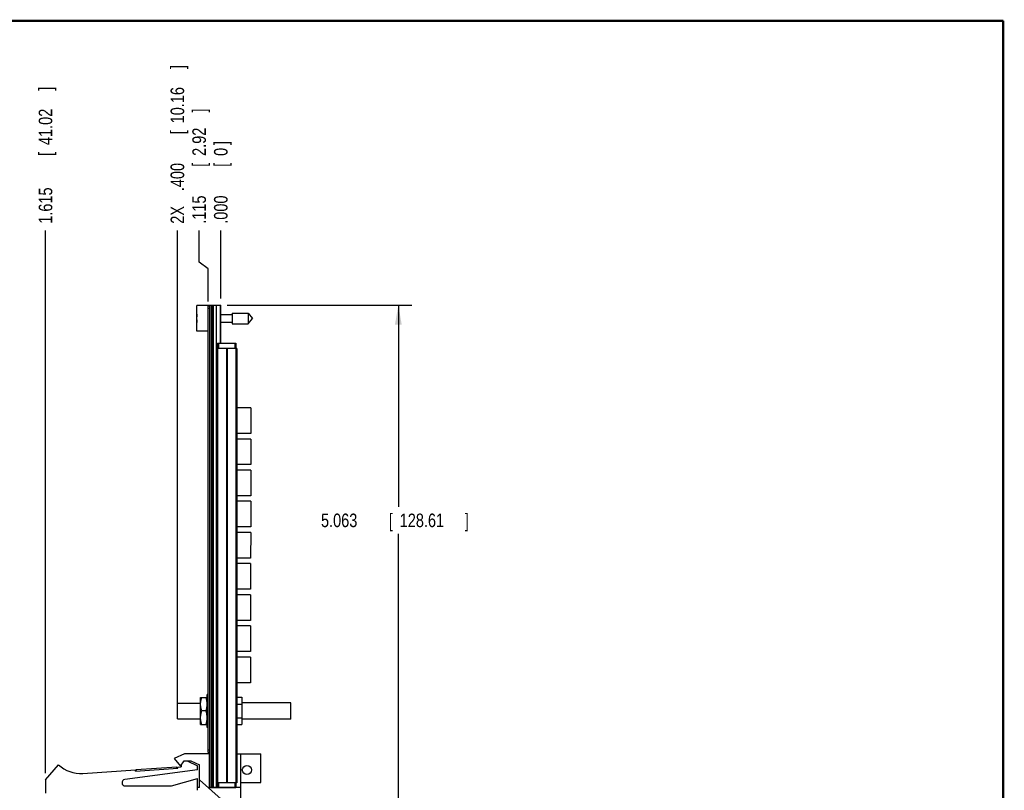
# Model space of a CAD drawing. Header units: inches. Extents: x 0.2 to 16.8, y 0.1 to 10.8.
# Tile 11 of 11: x 7.7 to 16.8, y 3.7 to 10.8. Entities that reach past the tile are written whole.
import ezdxf

# ---------------------------------------------------------------- set-up
doc = ezdxf.new("R2010")
doc.units = ezdxf.units.IN
doc.header["$LTSCALE"] = 0.935
doc.header["$MEASUREMENT"] = 0
doc.layers.get('0').update_dxf_attribs({"linetype": 'CONTINUOUS'})
doc.layers.add('DIMENSIONS', color=7, linetype='CONTINUOUS')
doc.styles.get("Standard").update_dxf_attribs({"font": 'txt', "width": 0.8})
doc.dimstyles.new('DIMSTYLE_1', dxfattribs={"dimtxt": 0.125, "dimasz": 0.18, "dimexe": 0.18, "dimexo": 0.0625, "dimgap": 0.09, "dimtad": 0, "dimtih": 1, "dimtoh": 1, "dimdec": 3, "dimzin": 4, "dimdsep": 46, "dimtxsty": 'STANDARD', "dimblk": '_FILLED', "dimblk1": '_FILLED', "dimblk2": '_FILLED', "dimcen": 0.09, "dimadec": 0, "dimazin": 0, "dimtp": 0.001, "dimtm": 0.001, "dimtfac": 1, "dimtdec": 3, "dimtofl": 0, "dimtmove": 0, "dimatfit": 3, "dimldrblk": '_FILLED', "dimfxl": 1, "dimtolj": 1, "dimtzin": 4, "dimarcsym": 0})
doc.dimstyles.new('DIMSTYLE_2', dxfattribs={"dimtxt": 0.125, "dimasz": 0.18, "dimexe": 0.18, "dimexo": 0.0625, "dimgap": 0.09, "dimtad": 0, "dimtih": 1, "dimtoh": 1, "dimdec": 3, "dimzin": 4, "dimdsep": 46, "dimtxsty": 'STANDARD', "dimblk": '_FILLED', "dimblk1": '_FILLED', "dimblk2": '_FILLED', "dimcen": 0.09, "dimadec": 0, "dimazin": 0, "dimtp": 0.001, "dimtm": 0.001, "dimtfac": 1, "dimtdec": 3, "dimtofl": 0, "dimtmove": 0, "dimatfit": 3, "dimldrblk": '_FILLED', "dimfxl": 1, "dimtolj": 1, "dimtzin": 4, "dimarcsym": 0})

# ---------------------------------------------------------------- blocks, each defined once
blk = doc.blocks.new('_FILLED')
at = {"color": 0, "linetype": 'BYBLOCK'}
blk.add_solid([(0, 0), (-1, 0.174), (-1, -0.174)], dxfattribs=at)
blk = doc.blocks.new('*D0')
at = {"layer": 'DIMENSIONS', "color": 2, "linetype": 'CONTINUOUS'}
for p, q in [((9.5983, 8.1386), (11.3018, 8.1386)), ((11.1768, 8.1386), (11.1768, 6.2812)), ((11.1768, 3.0754), (11.1768, 6.0312)), ((9.5033, 3.0754), (11.3018, 3.0754))]:
    blk.add_line(p, q, dxfattribs=at)
at = {"layer": 'DIMENSIONS', "color": 2, "linetype": 'CONTINUOUS', "xscale": 0.18, "yscale": 0.18, "zscale": 0.18}
for p, rotation in [((11.1768, 8.1386), 90), ((11.1768, 3.0754), 270)]:
    blk.add_blockref('_FILLED', p, dxfattribs=dict(at, rotation=rotation))
at = {"layer": 'DIMENSIONS', "color": 2, "linetype": 'CONTINUOUS', "width": 0.8}
for s, p in [('5.063', (10.4643, 6.0937)), ('[', (11.0893, 6.0937)), ('128.61', (11.1893, 6.0937)), (']', (11.7893, 6.0937))]:
    blk.add_text(s, height=0.125, dxfattribs=at).set_placement(p)
blk = doc.blocks.new('*D1')
at = {"layer": 'DIMENSIONS', "color": 2, "linetype": 'CONTINUOUS'}
for p, q in [((9.3412, 8.5352), (9.3412, 8.8261)), ((9.4258, 8.4734), (9.3412, 8.5352)), ((9.4258, 8.1711), (9.4258, 8.4734))]:
    blk.add_line(p, q, dxfattribs=at)
at = {"layer": 'DIMENSIONS', "color": 2, "linetype": 'CONTINUOUS', "width": 0.8}
for s, p in [(']', (9.4037, 9.9136)), ('2.92', (9.4037, 9.5136)), ('[', (9.4037, 9.4136)), ('.115', (9.4037, 8.8886))]:
    blk.add_text(s, height=0.125, rotation=90, dxfattribs=at).set_placement(p)
blk = doc.blocks.new('*D2')
at = {"layer": 'DIMENSIONS', "color": 2, "linetype": 'CONTINUOUS'}
blk.add_line((9.1408, 4.4273), (9.1408, 8.8261), dxfattribs=at)
at = {"layer": 'DIMENSIONS', "color": 2, "linetype": 'CONTINUOUS', "width": 0.8}
for s, p in [(']', (9.2033, 10.3136)), ('10.16', (9.2033, 9.8136)), ('[', (9.2033, 9.7136)), ('.400', (9.2033, 9.1886)), ('2X ', (9.2033, 8.8886))]:
    blk.add_text(s, height=0.125, rotation=90, dxfattribs=at).set_placement(p)
blk = doc.blocks.new('*D3')
at = {"layer": 'DIMENSIONS', "color": 2, "linetype": 'CONTINUOUS'}
blk.add_line((7.9258, 3.8269), (7.9258, 8.8261), dxfattribs=at)
at = {"layer": 'DIMENSIONS', "color": 2, "linetype": 'CONTINUOUS', "width": 0.8}
for s, p in [(']', (7.9883, 10.1136)), ('41.02', (7.9883, 9.6136)), ('[', (7.9883, 9.5136)), ('1.615', (7.9883, 8.8886))]:
    blk.add_text(s, height=0.125, rotation=90, dxfattribs=at).set_placement(p)
blk = doc.blocks.new('*D4')
at = {"layer": 'DIMENSIONS', "color": 2, "linetype": 'CONTINUOUS'}
blk.add_line((9.5408, 8.2011), (9.5408, 8.8261), dxfattribs=at)
at = {"layer": 'DIMENSIONS', "color": 2, "linetype": 'CONTINUOUS', "width": 0.8}
for s, p in [(']', (9.6033, 9.6136)), ('0', (9.6033, 9.5136)), ('[', (9.6033, 9.4136)), ('.000', (9.6033, 8.8886))]:
    blk.add_text(s, height=0.125, rotation=90, dxfattribs=at).set_placement(p)

msp = doc.modelspace()

# ---------------------------------------------------------------- linework, layer by layer
at = {"color": 7, "linetype": 'CONTINUOUS'}
for p, q in [((9.3208, 7.8981), (9.3208, 8.1351)), ((9.4408, 8.1351), (9.3208, 8.1351)), ((9.4258, 4.0186), (9.4258, 8.1286)), ((9.4408, 8.1286), (9.4258, 8.1286)), ((9.4408, 8.1086), (9.4258, 8.1086)), ((9.4408, 3.6956), (9.4408, 8.1386)), ((9.4408, 8.1386), (9.5408, 8.1386)), ((9.4528, 8.1386), (9.4528, 3.6956)), ((9.4588, 8.1386), (9.4588, 3.6956)), ((9.4708, 8.1386), (9.4708, 3.6956)), ((9.5, 3.6956), (9.5, 8.1386)), ((9.5358, 8.1386), (9.5358, 7.7886)), ((9.5408, 7.7886), (9.5408, 8.1386)), ((9.3208, 8.0304), (9.3188, 8.0304)), ((9.3188, 8.0029), (9.3208, 8.0029)), ((9.5408, 8.0517), (9.6446, 8.0517)), ((9.6446, 8.0659), (9.6446, 7.9674)), ((9.6446, 8.0659), (9.7926, 8.0659)), ((9.7926, 8.0659), (9.7926, 7.9674)), ((9.7926, 8.0659), (9.8339, 8.0166)), ((9.7926, 7.9674), (9.8339, 8.0166)), ((9.4258, 7.8981), (9.3208, 7.8981)), ((9.5408, 7.9816), (9.6446, 7.9816)), ((9.6446, 7.9674), (9.7926, 7.9674)), ((9.5408, 7.8041), (9.5358, 7.8041)), ((9.5018, 7.7386), (9.5018, 3.7386)), ((9.6898, 7.7386), (9.5018, 7.7386)), ((9.5108, 7.7886), (9.5108, 7.7386)), ((9.5108, 7.7386), (9.5108, 3.7386)), ((9.5109, 7.7886), (9.6808, 7.7886)), ((9.5208, 7.7886), (9.5208, 7.7386)), ((9.5927, 7.7386), (9.5927, 3.7386)), ((9.599, 7.7386), (9.599, 3.7386)), ((9.6708, 7.7886), (9.6708, 7.7386)), ((9.6808, 7.7886), (9.6808, 7.7386)), ((9.6809, 7.7386), (9.6809, 3.7386)), ((9.6898, 7.7386), (9.6898, 3.7386)), ((9.8163, 7.1926), (9.6898, 7.1926)), ((9.8163, 7.1926), (9.8163, 6.9566)), ((9.8163, 6.9566), (9.6898, 6.9566)), ((9.8163, 6.9056), (9.6898, 6.9056)), ((9.8163, 6.9056), (9.8163, 6.6696)), ((9.8163, 6.6696), (9.6898, 6.6696)), ((9.8163, 6.6186), (9.6898, 6.6186)), ((9.8163, 6.6186), (9.8163, 6.3826)), ((9.8163, 6.3826), (9.6898, 6.3826)), ((9.8163, 6.3316), (9.6898, 6.3316)), ((9.8163, 6.3316), (9.8163, 6.0956)), ((9.8163, 6.0956), (9.6898, 6.0956)), ((9.8163, 6.0446), (9.6898, 6.0446)), ((9.8163, 6.0446), (9.8162, 5.8086)), ((9.8162, 5.8086), (9.6898, 5.8086)), ((9.8162, 5.7576), (9.6898, 5.7576)), ((9.8162, 5.7576), (9.8162, 5.5216)), ((9.8162, 5.5216), (9.6898, 5.5216)), ((9.8162, 5.4706), (9.6898, 5.4706)), ((9.8162, 5.4706), (9.8162, 5.2346)), ((9.8162, 5.2346), (9.6898, 5.2346)), ((9.8162, 5.1836), (9.6898, 5.1836)), ((9.8162, 5.1836), (9.8162, 4.9476)), ((9.8162, 4.9476), (9.6898, 4.9476)), ((9.8162, 4.8966), (9.6898, 4.8966)), ((9.8162, 4.8966), (9.8162, 4.6606)), ((9.8162, 4.6606), (9.6898, 4.6606)), ((9.4258, 4.5533), (9.4158, 4.5533)), ((9.4158, 4.2473), (9.4158, 4.5533)), ((9.1408, 4.4713), (9.3538, 4.4713)), ((9.1408, 4.3293), (9.1408, 4.4713)), ((9.3544, 4.5253), (9.3538, 4.5243)), ((9.3538, 4.2763), (9.3538, 4.5243)), ((9.3544, 4.5253), (9.4153, 4.5253)), ((9.4158, 4.5243), (9.4153, 4.5253)), ((9.6898, 4.5261), (9.7358, 4.5261)), ((9.6898, 4.4632), (9.7358, 4.4632)), ((9.7358, 4.5261), (9.7358, 4.2744)), ((10.1858, 4.4753), (9.7358, 4.4753)), ((10.1858, 4.3253), (10.1858, 4.4753)), ((9.4041, 4.4003), (9.3656, 4.4003)), ((9.1408, 4.3293), (9.3538, 4.3293)), ((9.3544, 4.2753), (9.3538, 4.2763)), ((9.3544, 4.2753), (9.4153, 4.2753)), ((9.4158, 4.2763), (9.4153, 4.2753)), ((9.6898, 4.3373), (9.7358, 4.3373)), ((9.6898, 4.2744), (9.7358, 4.2744)), ((10.1858, 4.3253), (9.7358, 4.3253)), ((9.4258, 4.2473), (9.4158, 4.2473)), ((9.2058, 4.0044), (9.1108, 3.9614)), ((9.4358, 4.0044), (9.2058, 4.0044)), ((9.4408, 4.0386), (9.4258, 4.0386)), ((9.4408, 4.0186), (9.4258, 4.0186)), ((9.4358, 3.6944), (9.4358, 4.0044)), ((9.6898, 4.0044), (9.9108, 4.0044)), ((9.7268, 3.4254), (9.7268, 4.0044)), ((9.9108, 3.7414), (9.9108, 4.0044)), ((7.9258, 3.7644), (8.0458, 3.9044)), ((9.1108, 3.9614), (9.1708, 3.8914)), ((9.1708, 3.8914), (9.204, 3.9414)), ((9.204, 3.9414), (9.264, 3.9414)), ((9.2318, 3.9414), (9.3258, 3.8944)), ((9.264, 3.9414), (9.3458, 3.9044)), ((9.3458, 3.6944), (9.3458, 3.9044)), ((8.2694, 3.825), (8.7548, 3.8568)), ((9.3258, 3.8594), (8.6568, 3.7691)), ((8.7554, 3.8468), (8.7548, 3.8568)), ((8.7554, 3.8468), (9.1446, 3.8723)), ((8.7619, 3.8623), (9.1361, 3.8868)), ((8.7629, 3.8473), (8.7619, 3.8623)), ((9.1371, 3.8718), (9.1361, 3.8868)), ((9.1439, 3.8823), (9.1758, 3.8844)), ((9.1446, 3.8723), (9.1439, 3.8823)), ((9.1758, 3.8989), (9.1758, 3.8844)), ((9.3258, 3.8594), (9.3258, 3.8944)), ((7.9258, 3.7644), (7.9258, 3.6444)), ((9.0858, 3.7094), (9.3258, 3.7794)), ((9.3258, 3.6694), (9.3258, 3.7794)), ((9.7268, 3.4254), (9.3458, 3.766)), ((9.6898, 3.7386), (9.5018, 3.7386)), ((9.5108, 3.7386), (9.5108, 3.6956)), ((9.5208, 3.7386), (9.5208, 3.6956)), ((9.6708, 3.7386), (9.6708, 3.6956)), ((9.6808, 3.7386), (9.6808, 3.6956)), ((9.7268, 3.7414), (9.9108, 3.7414)), ((8.6608, 3.7094), (9.0858, 3.7094)), ((9.3458, 3.6944), (9.3258, 3.6944)), ((9.7268, 3.6944), (9.4358, 3.6944)), ((9.4408, 3.6956), (9.6808, 3.6956)), ((9.5408, 3.6956), (9.5408, 3.6944))]:
    msp.add_line(p, q, dxfattribs=at)
at = {"color": 7, "linetype": 'CONTINUOUS', "const_width": 0.02}
for points in [[(16.75, 10.7586), (0.25, 10.7586)], [(16.75, 0.2586), (16.75, 10.7586)]]:
    msp.add_lwpolyline(points, dxfattribs=at)
at = {"color": 7, "linetype": 'CONTINUOUS'}
msp.add_circle((9.7818, 3.8568), 0.0425, dxfattribs=at)
for centre, radius, start, end in [((9.6312, 8.0166), 0.3127, 172.94319, 177.47432), ((9.6312, 8.0166), 0.3127, 182.52568, 187.0613), ((8.2498, 4.1244), 0.3, 227.16657, 273.74672), ((9.4408, 3.8515), 0.0806, 90, 93.55899), ((8.6608, 3.7394), 0.03, 97.68448, 270), ((9.4408, 3.8158), 0.0806, 266.44101, 270)]:
    msp.add_arc(centre, radius, start, end, dxfattribs=at)
for points in [[(9.3656, 4.4003), (9.3642, 4.4044), (9.3617, 4.4126), (9.3586, 4.425), (9.3562, 4.4375), (9.3548, 4.4501), (9.3543, 4.4628), (9.3548, 4.4754), (9.3562, 4.488), (9.3586, 4.5005), (9.3617, 4.5129), (9.3642, 4.5212), (9.3656, 4.5253)], [(9.4041, 4.4003), (9.4055, 4.4044), (9.408, 4.4126), (9.4111, 4.425), (9.4135, 4.4375), (9.4149, 4.4501), (9.4154, 4.4628), (9.4149, 4.4754), (9.4135, 4.488), (9.4111, 4.5005), (9.408, 4.5129), (9.4055, 4.5212), (9.4041, 4.5253)], [(9.3656, 4.2753), (9.3642, 4.2794), (9.3617, 4.2876), (9.3586, 4.3), (9.3562, 4.3125), (9.3548, 4.3251), (9.3543, 4.3378), (9.3548, 4.3504), (9.3562, 4.363), (9.3586, 4.3755), (9.3617, 4.3879), (9.3642, 4.3962), (9.3656, 4.4003)], [(9.4041, 4.2753), (9.4055, 4.2794), (9.408, 4.2876), (9.4111, 4.3), (9.4135, 4.3125), (9.4149, 4.3251), (9.4154, 4.3378), (9.4149, 4.3504), (9.4135, 4.363), (9.4111, 4.3755), (9.408, 4.3879), (9.4055, 4.3962), (9.4041, 4.4003)]]:
    msp.add_open_spline(points, degree=3, knots=[0, 0, 0, 0, 0.102026, 0.20215, 0.301632, 0.40087, 0.5, 0.59913, 0.698368, 0.79785, 0.897974, 1, 1, 1, 1], dxfattribs=at)

# ---------------------------------------------------------------- dimensions: what is measured, and where the dimension line sits
at = {"layer": 'DIMENSIONS', "color": 2, "linetype": 'CONTINUOUS'}
dim = msp.add_ordinate_dim(feature_location=(9.1408, 4.4273), offset=(0, 4.3989), dtype=1, origin=(9.5408, 8.1386), text='2X <>', dimstyle='DIMSTYLE_2', dxfattribs=at)
dim.commit()
dim.dimension.update_dxf_attribs({"geometry": '*D2', "text_midpoint": (9.1408, 9.6511)})
for feature_location, offset, dtype, origin, picture, middle in [((7.9258, 3.8269), (0, 4.9993), 1, (9.5408, 8.1386), '*D3', (7.9258, 9.5511)), ((9.4258496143, 8.1711411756), (-0.0846738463, 0.655), 0, (9.5408496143, 8.1386411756), '*D1', (9.341175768, 9.4511411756)), ((9.5408496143, 8.2011411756), (0, 0.625), 1, (9.5408496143, 8.1386411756), '*D4', (9.5408496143, 9.3011411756))]:
    dim = msp.add_ordinate_dim(feature_location=feature_location, offset=offset, dtype=dtype, origin=origin, dimstyle='DIMSTYLE_2', dxfattribs=at)
    dim.commit()
    dim.dimension.update_dxf_attribs({"geometry": picture, "text_midpoint": middle})
dim = msp.add_linear_dim(base=(11.1768, 8.1386), p1=(9.5033, 3.0754), p2=(9.5983, 8.1386), angle=90, dimstyle='DIMSTYLE_1', dxfattribs=at)
dim.commit()
dim.dimension.update_dxf_attribs({"geometry": '*D0', "text_midpoint": (11.1768, 6.1562), "dimtype": 160})

doc.saveas('drawing.dxf')
